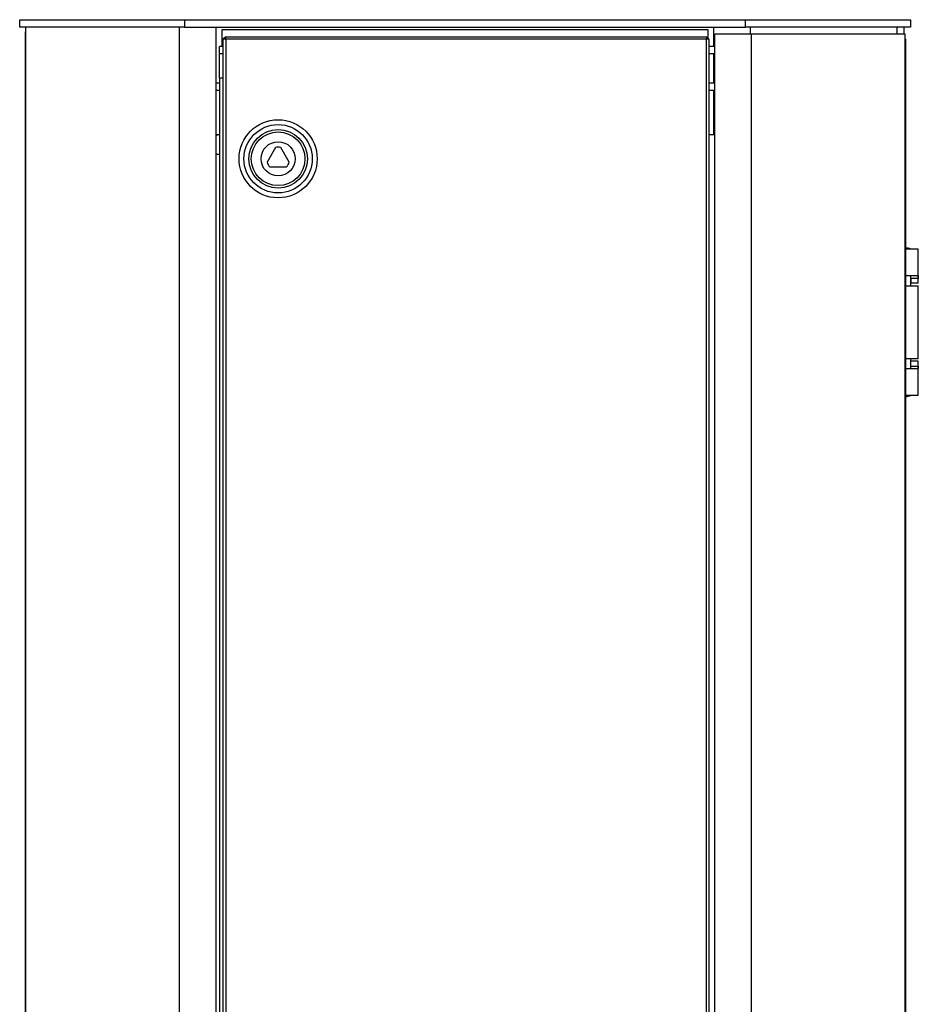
# Model space of a CAD drawing. Header units: millimetres. Extents: x 49 to 1038, y 34 to 1262.
# Tile 6 of 6: x 670 to 1038, y 859 to 1262. Entities that reach past the tile are written whole.
import ezdxf

# ---------------------------------------------------------------- set-up
doc = ezdxf.new("R2010")
doc.units = ezdxf.units.MM

msp = doc.modelspace()

# ---------------------------------------------------------------- linework, layer by layer
at = {"color": 7, "linetype": 'Continuous', "lineweight": 25}
for p, q in [((669.529, 1259.392), (669.529, 1262.392)), ((669.529, 1262.392), (737.029, 1262.392)), ((737.029, 1259.392), (669.529, 1259.392)), ((672.029, 520.392), (672.029, 1259.392)), ((735.029, 520.392), (735.029, 1259.392)), ((737.029, 1262.392), (737.029, 1259.392)), ((737.029, 1262.392), (967.029, 1262.392)), ((737.029, 1259.392), (967.029, 1259.392)), ((750.029, 520.392), (750.029, 1259.392)), ((954.029, 1251.392), (954.029, 1259.392)), ((967.029, 1259.392), (967.029, 1262.392)), ((967.029, 1262.392), (1034.529, 1262.392)), ((1034.529, 1259.392), (967.029, 1259.392)), ((1029.029, 1259.392), (1029.029, 1256.392)), ((1032.029, 1256.392), (1032.029, 1259.392)), ((1034.529, 1262.392), (1034.529, 1259.392)), ((672.029, 1257.492), (671.929, 1257.392)), ((671.929, 522.392), (671.929, 1257.392)), ((752.529, 1258.392), (951.529, 1258.392)), ((752.529, 1251.392), (752.529, 1258.392)), ((753.94, 1255.392), (752.94, 1254.392)), ((753.94, 1254.392), (753.94, 1255.392)), ((753.94, 1255.392), (950.94, 1255.392)), ((950.94, 1255.392), (950.94, 1254.392)), ((951.94, 1254.392), (950.94, 1255.392)), ((951.529, 1258.392), (951.529, 1254.803)), ((954.44, 520.392), (954.44, 1256.392)), ((969.44, 1256.392), (954.44, 1256.392)), ((969.44, 520.392), (969.44, 1256.392)), ((1032.44, 1256.392), (969.44, 1256.392)), ((1032.44, 520.392), (1032.44, 1256.392)), ((751.44, 1248.392), (751.44, 1251.392)), ((752.94, 1251.392), (751.44, 1251.392)), ((752.94, 522.392), (752.94, 1254.392)), ((753.94, 1254.392), (752.94, 1254.392)), ((950.94, 1254.392), (753.94, 1254.392)), ((753.94, 1254.392), (753.94, 522.392)), ((950.94, 522.392), (950.94, 1254.392)), ((951.94, 1254.392), (950.94, 1254.392)), ((951.94, 1254.392), (951.94, 522.392)), ((954.44, 1251.392), (951.94, 1251.392)), ((1032.54, 1254.392), (1032.44, 1254.492)), ((1032.54, 1254.392), (1032.54, 522.392)), ((751.44, 1238.392), (751.44, 1248.392)), ((752.94, 1248.392), (751.44, 1248.392)), ((954.44, 1248.392), (951.94, 1248.392)), ((954.029, 1236.392), (954.029, 1248.392)), ((751.44, 1236.392), (750.029, 1236.392)), ((752.94, 1238.392), (751.44, 1238.392)), ((751.44, 1238.392), (751.44, 542.392)), ((954.44, 1236.392), (951.94, 1236.392)), ((751.44, 1233.392), (750.029, 1233.392)), ((954.44, 1233.392), (951.94, 1233.392)), ((954.029, 1215.392), (954.029, 1233.392)), ((750.029, 1215.392), (751.44, 1215.392)), ((750.029, 1215.027), (751.44, 1215.276)), ((951.94, 1215.392), (954.44, 1215.392)), ((751.44, 1207.142), (750.029, 1207.142)), ((774.358, 1210.017), (770.894, 1204.017)), ((779.987, 1204.017), (776.523, 1210.017)), ((771.976, 1202.142), (778.905, 1202.142)), ((1037.79, 1168.392), (1032.44, 1168.392)), ((1037.79, 1156.392), (1037.79, 1168.392)), ((1037.707, 1157.392), (1032.44, 1157.392)), ((1034.79, 1153.392), (1034.79, 1157.392)), ((1034.79, 1156.392), (1034.79, 1154.392)), ((1037.79, 1156.392), (1034.79, 1156.392)), ((1037.79, 1154.392), (1034.79, 1154.392)), ((1037.79, 1154.392), (1037.79, 1156.392)), ((1032.44, 1153.392), (1037.79, 1153.392)), ((1037.79, 1123.392), (1037.79, 1153.392)), ((1037.79, 1123.392), (1032.44, 1123.392)), ((1034.79, 1120.392), (1034.79, 1123.392)), ((1034.79, 1120.392), (1034.79, 1122.392)), ((1037.79, 1122.392), (1034.79, 1122.392)), ((1037.79, 1120.392), (1037.79, 1122.392)), ((1032.44, 1119.392), (1037.707, 1119.392)), ((1034.79, 1120.392), (1037.79, 1120.392)), ((1037.79, 1108.392), (1037.79, 1120.392)), ((1037.79, 1108.392), (1032.44, 1108.392))]:
    msp.add_line(p, q, dxfattribs=at)
at = {"color": 8, "linetype": 'Continuous', "lineweight": 25}
msp.add_line((969.029, 1256.392), (969.029, 1259.392), dxfattribs=at)
at = {"color": 7, "linetype": 'Continuous', "lineweight": 25}
for radius in [16, 14, 12, 11, 7]:
    msp.add_circle((775.44, 1205.392), radius, dxfattribs=at)
for centre, radius, start, end in [((775.44, 1205.392), 4.75, 76.82645, 103.17355), ((775.44, 1205.392), 4.75, 196.82645, 223.17355), ((775.44, 1205.392), 4.75, 316.82645, 343.17355), ((1031.79, 1159.642), 9.25, 71.07536, 85.97049), ((1031.79, 1117.142), 9.25, 274.02951, 288.92464)]:
    msp.add_arc(centre, radius, start, end, dxfattribs=at)
for points, knots in [([(1034.79, 1156.392), (1034.791, 1156.504), (1034.791, 1156.729), (1034.786, 1157.028), (1034.76, 1157.251), (1034.705, 1157.374), (1034.645, 1157.386), (1034.619, 1157.392)], [0, 0, 0, 0, 0.21200569, 0.42403133, 0.63501871, 0.84204476, 1, 1, 1, 1]), ([(1037.707, 1157.392), (1037.723, 1157.381), (1037.757, 1157.36), (1037.781, 1157.19), (1037.79, 1156.939), (1037.79, 1156.657), (1037.79, 1156.469), (1037.79, 1156.392)], [0, 0, 0, 0, 0.21385607, 0.42780156, 0.6402033, 0.85327528, 1, 1, 1, 1]), ([(1034.619, 1119.392), (1034.653, 1119.402), (1034.72, 1119.421), (1034.77, 1119.583), (1034.788, 1119.826), (1034.791, 1120.109), (1034.79, 1120.305), (1034.79, 1120.392)], [0, 0, 0, 0, 0.2112908, 0.4229144, 0.6286502, 0.8365721, 1, 1, 1, 1]), ([(1037.79, 1120.392), (1037.79, 1120.279), (1037.791, 1120.055), (1037.788, 1119.755), (1037.775, 1119.53), (1037.747, 1119.409), (1037.718, 1119.397), (1037.707, 1119.392)], [0, 0, 0, 0, 0.2140415, 0.4280798, 0.6418578, 0.854625, 1, 1, 1, 1])]:
    msp.add_open_spline(points, degree=3, knots=knots, dxfattribs=at)

doc.saveas('drawing.dxf')
